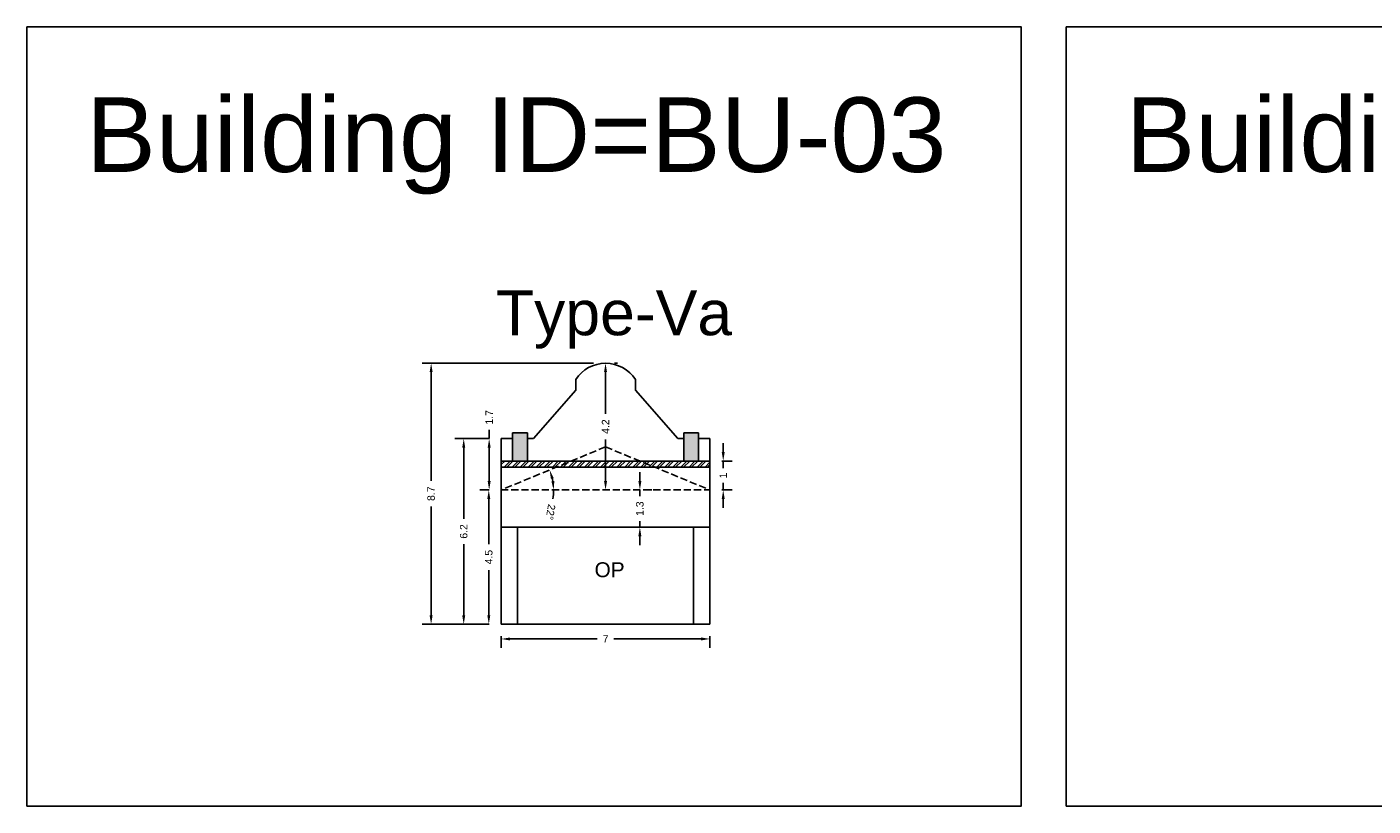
# Model space of a CAD drawing. Header units: metres. Extents: x 3416649 to 3417093, y -6712874 to -6712690.
# Tile 15 of 45: x 3416730 to 3416775, y -6712716 to -6712690. Entities that reach past the tile are written whole.
import ezdxf

# ---------------------------------------------------------------- set-up
doc = ezdxf.new("R2010")
doc.units = ezdxf.units.M
doc.linetypes.add('ACAD_ISO02W100', pattern=[15, 12, -3])
doc.layers.add('Dotted', color=7, linetype='ACAD_ISO02W100', plot=False)
doc.styles.get("Standard").update_dxf_attribs({"font": 'arial.ttf'})
doc.dimstyles.new('ISO-25', dxfattribs={"dimtxt": 0.25, "dimasz": 0.3, "dimexe": 0.3, "dimexo": 0.4, "dimgap": 0.2, "dimtad": 0, "dimdec": 1, "dimdsep": 46, "dimtxsty": 'Standard', "dimcen": 2.5, "dimadec": 0, "dimazin": 0, "dimtfac": 1, "dimtdec": 1, "dimtmove": 0, "dimatfit": 3, "dimfxl": 1, "dimarcsym": 0})

# ---------------------------------------------------------------- blocks, each defined once
blk = doc.blocks.new('*D19')
at = {"color": 0, "lineweight": -2, "transparency": 16777216}
for start, end in [(9.7795, 12.6541), (350.2205, 360)]:
    blk.add_arc((3416746.228, -6712705.602), 1.76, start, end, dxfattribs=at)
at = {"color": 0, "transparency": 16777216}
for points in [[(3416747.897, -6712705.232), (3416747.992, -6712705.202), (3416747.854, -6712704.931)], [(3416748.012, -6712705.299), (3416747.912, -6712705.308), (3416747.987, -6712705.602)]]:
    blk.add_solid(points, dxfattribs=at)
at = {"layer": 'Defpoints', "color": 0, "transparency": 16777216}
for p in [(3416749.728, -6712704.157), (3416747.928, -6712705.148), (3416746.228, -6712705.602), (3416746.228, -6712705.602), (3416753.228, -6712705.602)]:
    blk.add_point(p, dxfattribs=at)
at = {"color": 0, "transparency": 16777216, "insert": (3416747.886, -6712706.342), "char_height": 0.25, "attachment_point": 5, "rotation": 260.2205}
blk.add_mtext('22°', dxfattribs=at)
blk = doc.blocks.new('*D20')
at = {"color": 0, "lineweight": -2, "transparency": 16777216}
for p, q in [((3416745.828, -6712705.602), (3416745.515, -6712705.602)), ((3416745.815, -6712705.902), (3416745.815, -6712707.419)), ((3416745.815, -6712709.802), (3416745.815, -6712708.286)), ((3416745.828, -6712710.102), (3416745.515, -6712710.102))]:
    blk.add_line(p, q, dxfattribs=at)
at = {"color": 0, "transparency": 16777216}
for points in [[(3416745.765, -6712705.902), (3416745.865, -6712705.902), (3416745.815, -6712705.602)], [(3416745.765, -6712709.802), (3416745.865, -6712709.802), (3416745.815, -6712710.102)]]:
    blk.add_solid(points, dxfattribs=at)
at = {"layer": 'Defpoints', "color": 0, "transparency": 16777216}
for p in [(3416745.815, -6712705.602), (3416746.228, -6712705.602), (3416746.228, -6712710.102)]:
    blk.add_point(p, dxfattribs=at)
at = {"color": 0, "transparency": 16777216, "insert": (3416745.815, -6712707.852), "char_height": 0.25, "attachment_point": 5, "rotation": 90}
blk.add_mtext('4.5', dxfattribs=at)
blk = doc.blocks.new('*D21')
at = {"color": 0, "lineweight": -2, "transparency": 16777216}
for p, q in [((3416745.828, -6712703.882), (3416745.828, -6712703.582)), ((3416745.828, -6712703.882), (3416745.528, -6712703.882)), ((3416745.828, -6712705.302), (3416745.828, -6712704.182)), ((3416745.828, -6712705.602), (3416745.528, -6712705.602))]:
    blk.add_line(p, q, dxfattribs=at)
at = {"color": 0, "transparency": 16777216}
for points in [[(3416745.778, -6712704.182), (3416745.878, -6712704.182), (3416745.828, -6712703.882)], [(3416745.778, -6712705.302), (3416745.878, -6712705.302), (3416745.828, -6712705.602)]]:
    blk.add_solid(points, dxfattribs=at)
at = {"layer": 'Defpoints', "color": 0, "transparency": 16777216}
for p in [(3416745.828, -6712703.882), (3416746.228, -6712703.882), (3416746.228, -6712705.602)]:
    blk.add_point(p, dxfattribs=at)
at = {"color": 0, "transparency": 16777216, "insert": (3416745.828, -6712703.167), "char_height": 0.25, "attachment_point": 5, "rotation": 90}
blk.add_mtext('1.7', dxfattribs=at)
blk = doc.blocks.new('*D22')
at = {"color": 0, "lineweight": -2, "transparency": 16777216}
for p, q in [((3416750.128, -6712701.352), (3416750.028, -6712701.352)), ((3416749.728, -6712701.652), (3416749.728, -6712703.046)), ((3416749.728, -6712705.302), (3416749.728, -6712703.909)), ((3416750.128, -6712705.602), (3416750.028, -6712705.602))]:
    blk.add_line(p, q, dxfattribs=at)
at = {"color": 0, "transparency": 16777216}
for points in [[(3416749.678, -6712701.652), (3416749.778, -6712701.652), (3416749.728, -6712701.352)], [(3416749.678, -6712705.302), (3416749.778, -6712705.302), (3416749.728, -6712705.602)]]:
    blk.add_solid(points, dxfattribs=at)
at = {"layer": 'Defpoints', "color": 0, "transparency": 16777216}
for p in [(3416749.728, -6712701.352), (3416749.728, -6712705.602), (3416749.728, -6712705.602)]:
    blk.add_point(p, dxfattribs=at)
at = {"color": 0, "transparency": 16777216, "insert": (3416749.728, -6712703.477), "char_height": 0.25, "attachment_point": 5, "rotation": 90}
blk.add_mtext('4.2', dxfattribs=at)
blk = doc.blocks.new('*D23')
at = {"color": 0, "lineweight": -2, "transparency": 16777216}
for p, q in [((3416745.828, -6712703.882), (3416744.675, -6712703.882)), ((3416744.975, -6712704.182), (3416744.975, -6712706.565)), ((3416744.975, -6712709.802), (3416744.975, -6712707.419)), ((3416745.828, -6712710.102), (3416744.675, -6712710.102))]:
    blk.add_line(p, q, dxfattribs=at)
at = {"color": 0, "transparency": 16777216}
for points in [[(3416744.925, -6712704.182), (3416745.025, -6712704.182), (3416744.975, -6712703.882)], [(3416744.925, -6712709.802), (3416745.025, -6712709.802), (3416744.975, -6712710.102)]]:
    blk.add_solid(points, dxfattribs=at)
at = {"layer": 'Defpoints', "color": 0, "transparency": 16777216}
for p in [(3416744.975, -6712703.882), (3416746.228, -6712703.882), (3416746.228, -6712710.102)]:
    blk.add_point(p, dxfattribs=at)
at = {"color": 0, "transparency": 16777216, "insert": (3416744.975, -6712706.992), "char_height": 0.25, "attachment_point": 5, "rotation": 90}
blk.add_mtext('6.2', dxfattribs=at)
blk = doc.blocks.new('*D24')
at = {"color": 0, "lineweight": -2, "transparency": 16777216}
for p, q in [((3416749.328, -6712701.352), (3416743.582, -6712701.352)), ((3416743.882, -6712701.652), (3416743.882, -6712705.3)), ((3416743.882, -6712709.802), (3416743.882, -6712706.155)), ((3416745.828, -6712710.102), (3416743.582, -6712710.102))]:
    blk.add_line(p, q, dxfattribs=at)
at = {"color": 0, "transparency": 16777216}
for points in [[(3416743.832, -6712701.652), (3416743.932, -6712701.652), (3416743.882, -6712701.352)], [(3416743.832, -6712709.802), (3416743.932, -6712709.802), (3416743.882, -6712710.102)]]:
    blk.add_solid(points, dxfattribs=at)
at = {"layer": 'Defpoints', "color": 0, "transparency": 16777216}
for p in [(3416743.882, -6712701.352), (3416749.728, -6712701.352), (3416746.228, -6712710.102)]:
    blk.add_point(p, dxfattribs=at)
at = {"color": 0, "transparency": 16777216, "insert": (3416743.882, -6712705.727), "char_height": 0.25, "attachment_point": 5, "rotation": 90}
blk.add_mtext('8.7', dxfattribs=at)
blk = doc.blocks.new('*D25')
at = {"color": 0, "lineweight": -2, "transparency": 16777216}
for p, q in [((3416746.228, -6712710.502), (3416746.228, -6712710.895)), ((3416746.528, -6712710.595), (3416749.447, -6712710.595)), ((3416752.928, -6712710.595), (3416750.009, -6712710.595)), ((3416753.228, -6712710.502), (3416753.228, -6712710.895))]:
    blk.add_line(p, q, dxfattribs=at)
at = {"color": 0, "transparency": 16777216}
for points in [[(3416746.528, -6712710.545), (3416746.528, -6712710.645), (3416746.228, -6712710.595)], [(3416752.928, -6712710.545), (3416752.928, -6712710.645), (3416753.228, -6712710.595)]]:
    blk.add_solid(points, dxfattribs=at)
at = {"layer": 'Defpoints', "color": 0, "transparency": 16777216}
for p in [(3416746.228, -6712710.102), (3416753.228, -6712710.102), (3416753.228, -6712710.595)]:
    blk.add_point(p, dxfattribs=at)
at = {"color": 0, "transparency": 16777216, "insert": (3416749.728, -6712710.595), "char_height": 0.25, "attachment_point": 5}
blk.add_mtext('7', dxfattribs=at)
blk = doc.blocks.new('*D26')
at = {"color": 0, "lineweight": -2, "transparency": 16777216}
for p, q in [((3416750.878, -6712705.302), (3416750.878, -6712705.002)), ((3416750.878, -6712705.602), (3416750.878, -6712705.812)), ((3416751.278, -6712705.602), (3416751.178, -6712705.602)), ((3416750.878, -6712706.852), (3416750.878, -6712706.643)), ((3416750.878, -6712707.152), (3416750.878, -6712707.452)), ((3416751.278, -6712706.852), (3416751.178, -6712706.852))]:
    blk.add_line(p, q, dxfattribs=at)
at = {"color": 0, "transparency": 16777216}
for points in [[(3416750.828, -6712705.302), (3416750.928, -6712705.302), (3416750.878, -6712705.602)], [(3416750.828, -6712707.152), (3416750.928, -6712707.152), (3416750.878, -6712706.852)]]:
    blk.add_solid(points, dxfattribs=at)
at = {"layer": 'Defpoints', "color": 0, "transparency": 16777216}
for p in [(3416750.878, -6712705.602), (3416750.878, -6712705.602), (3416750.878, -6712706.852)]:
    blk.add_point(p, dxfattribs=at)
at = {"color": 0, "transparency": 16777216, "insert": (3416750.878, -6712706.227), "char_height": 0.25, "attachment_point": 5, "rotation": 90}
blk.add_mtext('1.3', dxfattribs=at)
blk = doc.blocks.new('*D27')
at = {"color": 0, "lineweight": -2, "transparency": 16777216}
for p, q in [((3416753.672, -6712704.332), (3416753.672, -6712704.032)), ((3416753.628, -6712704.632), (3416753.972, -6712704.632)), ((3416753.672, -6712704.632), (3416753.672, -6712704.871)), ((3416753.672, -6712705.602), (3416753.672, -6712705.363)), ((3416753.628, -6712705.602), (3416753.972, -6712705.602)), ((3416753.672, -6712705.902), (3416753.672, -6712706.202))]:
    blk.add_line(p, q, dxfattribs=at)
at = {"color": 0, "transparency": 16777216}
for points in [[(3416753.622, -6712704.332), (3416753.722, -6712704.332), (3416753.672, -6712704.632)], [(3416753.622, -6712705.902), (3416753.722, -6712705.902), (3416753.672, -6712705.602)]]:
    blk.add_solid(points, dxfattribs=at)
at = {"layer": 'Defpoints', "color": 0, "transparency": 16777216}
for p in [(3416753.228, -6712704.632), (3416753.672, -6712704.632), (3416753.228, -6712705.602)]:
    blk.add_point(p, dxfattribs=at)
at = {"color": 0, "transparency": 16777216, "insert": (3416753.672, -6712705.117), "char_height": 0.25, "attachment_point": 5, "rotation": 90}
blk.add_mtext('1', dxfattribs=at)

msp = doc.modelspace()

# ---------------------------------------------------------------- hatches: boundary and pattern name
h = msp.add_hatch(color=256)
h.dxf.hatch_style = 1
h.paths.add_polyline_path([(3416747.108, -6712703.682), (3416746.608, -6712703.682), (3416746.608, -6712704.632), (3416747.108, -6712704.632)])
h.paths.add_polyline_path([(3416752.848, -6712703.682), (3416752.348, -6712703.682), (3416752.348, -6712704.632), (3416752.848, -6712704.632)])
h = msp.add_hatch()
h.set_pattern_fill('ANSI32', color=256, scale=0.02)
h.set_pattern_definition([(45, (-5.34396, -1.85699), (-0.134703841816, 0.134703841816), []), (45, (-5.25416, -1.85699), (-0.134703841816, 0.134703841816), [])])
h.paths.add_polyline_path([(3416753.228, -6712704.832), (3416753.228, -6712704.632), (3416746.228, -6712704.632), (3416746.228, -6712704.832)])

# ---------------------------------------------------------------- linework, layer by layer
for points in [[(3416730.336, -6712690.082), (3416763.66, -6712690.082), (3416763.66, -6712716.196), (3416730.336, -6712716.196)], [(3416765.169, -6712690.082), (3416798.493, -6712690.082), (3416798.493, -6712716.196), (3416765.169, -6712716.196)]]:
    msp.add_lwpolyline(points, close=True)
for points in [[(3416748.728, -6712702.252), (3416747.308, -6712703.882)], [(3416748.728, -6712701.902), (3416748.728, -6712702.252)], [(3416750.728, -6712701.902), (3416750.728, -6712702.252)], [(3416750.728, -6712702.252), (3416752.148, -6712703.882)], [(3416746.228, -6712703.882), (3416746.608, -6712703.882)], [(3416746.228, -6712703.882), (3416746.228, -6712710.102)], [(3416746.608, -6712703.682), (3416746.608, -6712704.632)], [(3416746.608, -6712703.682), (3416747.108, -6712703.682)], [(3416747.108, -6712703.682), (3416747.108, -6712704.632)], [(3416747.108, -6712703.882), (3416747.308, -6712703.882)], [(3416752.148, -6712703.882), (3416752.348, -6712703.882)], [(3416752.348, -6712703.682), (3416752.348, -6712704.632)], [(3416752.348, -6712703.682), (3416752.848, -6712703.682)], [(3416752.848, -6712703.682), (3416752.848, -6712704.632)], [(3416752.848, -6712703.882), (3416753.228, -6712703.882)], [(3416753.228, -6712703.882), (3416753.228, -6712710.102)], [(3416746.228, -6712704.632), (3416753.228, -6712704.632)], [(3416746.228, -6712704.832), (3416753.228, -6712704.832)], [(3416746.228, -6712706.852), (3416753.228, -6712706.852)], [(3416746.778, -6712706.852), (3416746.778, -6712710.102)], [(3416752.678, -6712706.852), (3416752.678, -6712710.102)], [(3416746.228, -6712710.102), (3416753.228, -6712710.102)]]:
    msp.add_lwpolyline(points)
msp.add_arc((3416749.728, -6712702.537), 1.184, 32.3784, 147.6216)
at = {"layer": 'Dotted', "ltscale": 0.02}
for points in [[(3416749.728, -6712704.157), (3416746.228, -6712705.602)], [(3416749.728, -6712704.157), (3416753.228, -6712705.602)], [(3416746.228, -6712705.602), (3416753.228, -6712705.602)]]:
    msp.add_lwpolyline(points, dxfattribs=at)

# ---------------------------------------------------------------- texts
at = {"attachment_point": 1}
for s, width, heights, insert, char_height in [('Building ID=BU-03', 67.86454, [0.517], (3416732.325, -6712692.443), 2.5), ('Building ID=BU-04', 67.86454, [0.517], (3416767.158, -6712692.443), 2.5), ('Type-Va', 9.99112, [0.517], (3416746.052, -6712698.915), 1.5), ('OP', 1.17554, [0], (3416749.359, -6712708.025), 0.5)]:
    msp.add_mtext_dynamic_manual_height_columns(s, width=width, gutter_width=12.5, heights=heights, dxfattribs=dict(at, insert=insert, char_height=char_height))

# ---------------------------------------------------------------- dimensions: what is measured, and where the dimension line sits
for base, p1, p2, picture, middle in [((3416743.882425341, -6712701.352442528), (3416746.227694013, -6712710.102442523), (3416749.727694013, -6712701.352442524), '*D24', (3416743.882425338, -6712705.727442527)), ((3416749.727694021, -6712705.602442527), (3416749.727694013, -6712701.352442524), (3416749.727694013, -6712705.602442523), '*D22', (3416749.727694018, -6712703.477442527)), ((3416745.828, -6712703.882), (3416746.228, -6712705.602), (3416746.228, -6712703.882), '*D21', (3416745.828, -6712703.167)), ((3416744.975, -6712703.882), (3416746.228, -6712710.102), (3416746.228, -6712703.882), '*D23', (3416744.975, -6712706.992)), ((3416753.672, -6712704.632), (3416753.228, -6712705.602), (3416753.228, -6712704.632), '*D27', (3416753.672, -6712705.117)), ((3416745.815, -6712705.602), (3416746.228, -6712710.102), (3416746.228, -6712705.602), '*D20', (3416745.815, -6712707.852))]:
    dim = msp.add_linear_dim(base=base, p1=p1, p2=p2, angle=90, dimstyle='ISO-25')
    dim.commit()
    dim.dimension.update_dxf_attribs({"geometry": picture, "text_midpoint": middle})
dim = msp.add_angular_dim_2l(base=(3416747.928, -6712705.148), line1=((3416746.228, -6712705.602), (3416753.228, -6712705.602)), line2=((3416749.728, -6712704.157), (3416746.228, -6712705.602)), dimstyle='ISO-25')
dim.commit()
dim.dimension.update_dxf_attribs({"geometry": '*D19', "text_midpoint": (3416747.886, -6712706.342)})
dim = msp.add_linear_dim(base=(3416750.878423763, -6712705.602442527), p1=(3416750.878423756, -6712706.852442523), p2=(3416750.878423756, -6712705.602442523), angle=90, dimstyle='ISO-25')
dim.commit()
dim.dimension.update_dxf_attribs({"geometry": '*D26', "text_midpoint": (3416750.87842376, -6712706.227442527), "dimtype": 160})
dim = msp.add_linear_dim(base=(3416753.228, -6712710.595), p1=(3416746.228, -6712710.102), p2=(3416753.228, -6712710.102), dimstyle='ISO-25')
dim.commit()
dim.dimension.update_dxf_attribs({"geometry": '*D25', "text_midpoint": (3416749.728, -6712710.595)})

doc.saveas('drawing.dxf')
